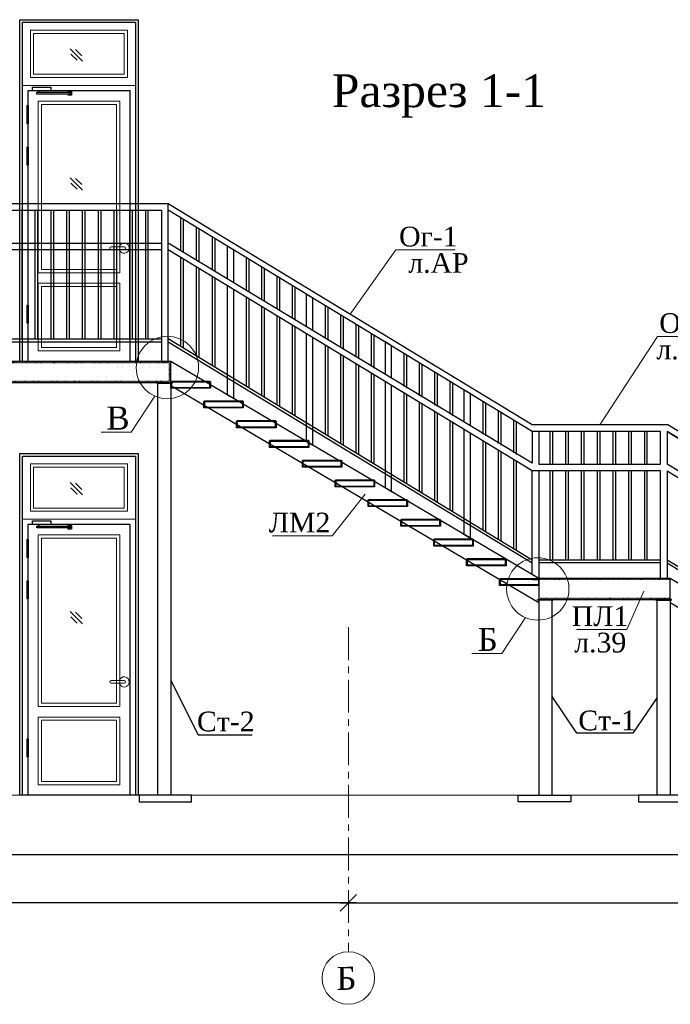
# Model space of a CAD drawing. Header units: millimetres. Extents: x 2063114 to 14983986, y -126020516 to 213791.
# Tile 210 of 256: x 2330814 to 2340717, y -1354225 to -1339244. Entities that reach past the tile are written whole.
import ezdxf
from ezdxf.enums import TextEntityAlignment as Align

# ---------------------------------------------------------------- set-up
doc = ezdxf.new("R2010")
doc.units = ezdxf.units.MM
for name, pattern in [('ACAD_ISO03W100', [30, 12, -18]), ('ACAD_ISO04W100', [30, 24, -3, 0, -3]), ('CENTERX2', [4, 2.5, -0.5, 0.5, -0.5])]:
    doc.linetypes.add(name, pattern=pattern)
doc.layers.get('Defpoints').update_dxf_attribs({"color": 6, "lineweight": 35})
for name, color, linetype, lineweight in [('.', 7, 'Continuous', 15), ('АСО-Колонны_Ном._пера__7', 7, 'Continuous', 30), ('АСО-оси', 24, 'CENTERX2', 20), ('АСО-Размеры-цепочки', 7, 'Continuous', 13), ('Фундаменты', 252, 'Continuous', 25)]:
    doc.layers.add(name, color=color, linetype=linetype, lineweight=lineweight)
doc.layers.add('osi', color=7, linetype='ACAD_ISO04W100', lineweight=13, true_color=0x575757)
doc.layers.add('АСО-Двери+Окна', color=7, linetype='Continuous', lineweight=20, true_color=0x0d21a0)
doc.styles.add('GENERATED_STYLE_5', font='times.ttf')
doc.styles.add('seviyorum', font='times.ttf')
doc.styles.add('TIMES', font='times.ttf')
doc.styles.add('Times New Roman', font='times.ttf')
doc.dimstyles.new('50', dxfattribs={"dimtxt": 250, "dimasz": 250, "dimexe": 125, "dimexo": 125, "dimgap": 50, "dimtad": 1, "dimdec": 0, "dimlfac": 0.5, "dimtxsty": 'GENERATED_STYLE_5', "dimblk": 'OBLIQUE', "dimcen": 250, "dimdle": 125, "dimadec": 0, "dimazin": 0, "dimtfac": 1, "dimtdec": 0, "dimtmove": 0, "dimatfit": 3, "dimldrblk": 'OPEN90', "dimfxl": 1, "dimarcsym": 0})

# ---------------------------------------------------------------- blocks, each defined once
blk = doc.blocks.new('_Oblique')
at = {"color": 0, "linetype": 'ByBlock', "lineweight": -2}
blk.add_line((-0.5, -0.5), (0.5, 0.5), dxfattribs=at)
blk = doc.blocks.new('*D731')
at = {"layer": 'Defpoints', "color": 0, "lineweight": 30, "transparency": 16777216}
for p in [(2323217, -1351396), (2323217, -1352680), (2335817, -1352680)]:
    blk.add_point(p, dxfattribs=at)
at = {"layer": 'АСО-Размеры-цепочки', "color": 0, "lineweight": -2, "transparency": 16777216}
for p, q in [((2323217, -1351521), (2323217, -1352805)), ((2335942, -1352680), (2323092, -1352680))]:
    blk.add_line(p, q, dxfattribs=at)
at = {"layer": 'АСО-Размеры-цепочки', "color": 0, "lineweight": -2, "transparency": 16777216, "xscale": 250, "yscale": 250, "zscale": 250, "rotation": 180}
blk.add_blockref('_Oblique', (2323217, -1352680), dxfattribs=at)
at = {"layer": 'АСО-Размеры-цепочки', "color": 0, "lineweight": -2, "transparency": 16777216, "xscale": 250, "yscale": 250, "zscale": 250}
blk.add_blockref('_Oblique', (2335817, -1352680), dxfattribs=at)
at = {"layer": 'АСО-Размеры-цепочки', "color": 0, "transparency": 16777216, "insert": (2329517, -1352503), "char_height": 250, "attachment_point": 5, "style": 'GENERATED_STYLE_5'}
blk.add_mtext('6300', dxfattribs=at)
blk = doc.blocks.new('_Open90')
at = {"color": 0, "linetype": 'ByBlock', "lineweight": -2}
for p, q in [((0, 0), (-1, 0)), ((-0.5, 0.5), (0, 0)), ((0, 0), (-0.5, -0.5))]:
    blk.add_line(p, q, dxfattribs=at)
blk = doc.blocks.new('*D732')
at = {"layer": 'Defpoints', "color": 0, "lineweight": 30, "transparency": 16777216}
for p in [(2348017, -1351396), (2335817, -1352680), (2348017, -1352680)]:
    blk.add_point(p, dxfattribs=at)
at = {"layer": 'АСО-Размеры-цепочки', "color": 0, "lineweight": -2, "transparency": 16777216}
for p, q in [((2348017, -1351521), (2348017, -1352805)), ((2335692, -1352680), (2348142, -1352680))]:
    blk.add_line(p, q, dxfattribs=at)
at = {"layer": 'АСО-Размеры-цепочки', "color": 0, "lineweight": -2, "transparency": 16777216, "xscale": 250, "yscale": 250, "zscale": 250, "rotation": 180}
blk.add_blockref('_Oblique', (2335817, -1352680), dxfattribs=at)
at = {"layer": 'АСО-Размеры-цепочки', "color": 0, "lineweight": -2, "transparency": 16777216, "xscale": 250, "yscale": 250, "zscale": 250}
blk.add_blockref('_Oblique', (2348017, -1352680), dxfattribs=at)
at = {"layer": 'АСО-Размеры-цепочки', "color": 0, "transparency": 16777216, "insert": (2341917, -1352503), "char_height": 250, "attachment_point": 5, "style": 'GENERATED_STYLE_5'}
blk.add_mtext('6100', dxfattribs=at)
blk = doc.blocks.new('fghfgg')
at = {"layer": '.', "color": 0, "lineweight": 25, "ltscale": 100}
for points in [[(4630207, -1135953), (4628407, -1135953), (4628407, -1141153), (4630207, -1141153)], [(4630167, -1135993), (4628447, -1135993), (4628447, -1141153), (4630167, -1141153)], [(4630017, -1136980), (4629736, -1136980), (4629736, -1137033), (4630017, -1137033)], [(4629928, -1137057), (4629915, -1137057), (4629915, -1137033), (4629928, -1137033)], [(4629951, -1137057), (4629442, -1137057), (4629442, -1137085), (4629951, -1137085)]]:
    blk.add_lwpolyline(points, close=True, dxfattribs=at)
for points in [[(4628527, -1141153), (4628527, -1137033), (4630087, -1137033), (4630087, -1141153)], [(4629474, -1137057), (4629474, -1137042), (4629423, -1137042), (4629423, -1137103), (4629474, -1137103), (4629474, -1137085)]]:
    blk.add_lwpolyline(points, dxfattribs=at)
at = {"layer": 'АСО-Двери+Окна', "color": 0, "lineweight": 20}
blk.add_line((4628447, -1136953), (4628447, -1141153), dxfattribs=at)
for points in [[(4628447, -1135993), (4630167, -1135993), (4630167, -1136953), (4628447, -1136953)], [(4628567, -1136113), (4630047, -1136113), (4630047, -1136833), (4628567, -1136833)], [(4628617, -1136163), (4629997, -1136163), (4629997, -1136783), (4628617, -1136783)], [(4629927, -1137193), (4628687, -1137193), (4628687, -1139803), (4629927, -1139803)], [(4629877, -1137243), (4628737, -1137243), (4628737, -1139753), (4629877, -1139753)], [(4630073, -1137261), (4630101, -1137261), (4630101, -1137535), (4630073, -1137535)], [(4630073, -1137890), (4630101, -1137890), (4630101, -1138164), (4630073, -1138164)], [(4629927, -1139963), (4628687, -1139963), (4628687, -1140993), (4629927, -1140993)], [(4629877, -1140013), (4628737, -1140013), (4628737, -1140943), (4629877, -1140943)], [(4630073, -1140295), (4630101, -1140295), (4630101, -1140569), (4630073, -1140569)]]:
    blk.add_lwpolyline(points, close=True, dxfattribs=at)
at = {"layer": 'АСО-Двери+Окна', "color": 0, "ltscale": 100}
for points in [[(4629253, -1136583), (4629441, -1136395)], [(4629264, -1136501), (4629358, -1136407)], [(4629335, -1136571), (4629429, -1136478)], [(4629253, -1138545), (4629441, -1138357)], [(4629264, -1138463), (4629358, -1138369)], [(4629335, -1138533), (4629429, -1138439)]]:
    blk.add_lwpolyline(points, dxfattribs=at)
at = {"layer": 'АСО-Двери+Окна', "color": 0, "lineweight": 20}
blk.add_lwpolyline([(4628819, -1139409), (4628617, -1139409, 0.887144), (4628617, -1139449), (4628819, -1139449, 0.875108)], format="xyb", close=True, dxfattribs=at)
blk.add_arc((4628619, -1139429), 77.8, 14.8929, 345.1071, dxfattribs=at)

msp = doc.modelspace()

# ---------------------------------------------------------------- linework, layer by layer
at = {"color": 252, "lineweight": 25}
for p, q in [((2330852.13781, -1344103.52815), (2330852.13781, -1342143.52815)), ((2331052.13781, -1344103.52815), (2331052.13781, -1342143.52815)), ((2331092.13781, -1344103.52815), (2331092.13781, -1342143.52815)), ((2331292.13781, -1344103.52815), (2331292.13781, -1342143.52815)), ((2331332.13781, -1344103.52815), (2331332.13781, -1342143.52815)), ((2331532.13781, -1344103.52815), (2331532.13781, -1342143.52815)), ((2331572.13781, -1344103.52815), (2331572.13781, -1342143.52815)), ((2331772.13781, -1344103.52815), (2331772.13781, -1342143.52815)), ((2331812.13781, -1344103.52815), (2331812.13781, -1342143.52815)), ((2332012.13781, -1344103.52815), (2332012.13781, -1342143.52815)), ((2332052.13781, -1344103.52815), (2332052.13781, -1342143.52815)), ((2332252.13781, -1344103.52815), (2332252.13781, -1342143.52815)), ((2332292.13781, -1344103.52815), (2332292.13781, -1342143.52815)), ((2332492.13781, -1344103.52815), (2332492.13781, -1342143.52815)), ((2332532.13781, -1344103.52815), (2332532.13781, -1342143.52815)), ((2332732.13781, -1344103.52815), (2332732.13781, -1342143.52815)), ((2332772.13781, -1344103.52815), (2332772.13781, -1342143.52815)), ((2333267.93562, -1342760.18915), (2333267.93562, -1342260.74195)), ((2333307.93562, -1342784.34894), (2333307.93562, -1342285.01622)), ((2333507.93562, -1342905.14789), (2333507.93562, -1342406.38756)), ((2333547.93562, -1342929.30768), (2333547.93562, -1342430.66183)), ((2333747.93562, -1343050.7935), (2333747.93562, -1342552.03318)), ((2333787.93562, -1343074.95329), (2333787.93562, -1342576.30745)), ((2333267.93562, -1344213.95263), (2333267.93562, -1342860.74195)), ((2333307.93562, -1344238.2269), (2333307.93562, -1342885.01622)), ((2334267.93562, -1343367.04588), (2334267.93562, -1342867.59868)), ((2334307.93562, -1343391.20567), (2334307.93562, -1342891.87295)), ((2333507.93562, -1344359.59824), (2333507.93562, -1343006.38756)), ((2333547.93562, -1344383.87251), (2333547.93562, -1343030.66183)), ((2334501.08467, -1343508.53395), (2334501.08467, -1343009.08674)), ((2334541.08467, -1343532.69374), (2334541.08467, -1343033.36101)), ((2333747.93562, -1344505.24386), (2333747.93562, -1343152.03318)), ((2333787.93562, -1344529.51813), (2333787.93562, -1343176.30745)), ((2334734.23371, -1343650.02202), (2334734.23371, -1343150.57481)), ((2334774.23371, -1343674.18181), (2334774.23371, -1343174.84908)), ((2334967.38276, -1343791.51008), (2334967.38276, -1343292.06288)), ((2335007.38276, -1343815.66987), (2335007.38276, -1343316.33715)), ((2334267.93562, -1344820.80936), (2334267.93562, -1343467.59868)), ((2334307.93562, -1344845.08363), (2334307.93562, -1343491.87295)), ((2334501.08467, -1344962.29743), (2334501.08467, -1343609.08674)), ((2334541.08467, -1344986.5717), (2334541.08467, -1343633.36101)), ((2335467.93562, -1344095.27396), (2335467.93562, -1343595.82675)), ((2335507.93562, -1344119.43375), (2335507.93562, -1343620.10102)), ((2334734.23371, -1345103.78549), (2334734.23371, -1343750.57481)), ((2334774.23371, -1345128.05976), (2334774.23371, -1343774.84908)), ((2335701.08467, -1344236.76203), (2335701.08467, -1343737.31482)), ((2335741.08467, -1344260.92182), (2335741.08467, -1343761.58909)), ((2334967.38276, -1345245.27356), (2334967.38276, -1343892.06288)), ((2335007.38276, -1345269.54783), (2335007.38276, -1343916.33715)), ((2335934.23371, -1344378.25009), (2335934.23371, -1343878.80289)), ((2335974.23371, -1344402.40988), (2335974.23371, -1343903.07716)), ((2336167.38276, -1344519.73816), (2336167.38276, -1344020.29095)), ((2336207.38276, -1344543.89795), (2336207.38276, -1344044.56522)), ((2326276.13781, -1344143.52815), (2332974.78658, -1344143.52815)), ((2333074.78658, -1344096.73883), (2338616.78658, -1347459.93883)), ((2333074.78658, -1344143.52815), (2338616.78658, -1347506.72815)), ((2335467.93562, -1345549.03744), (2335467.93562, -1344195.82675)), ((2335507.93562, -1345573.31171), (2335507.93562, -1344220.10102)), ((2335701.08467, -1345690.5255), (2335701.08467, -1344337.31482)), ((2335741.08467, -1345714.79977), (2335741.08467, -1344361.58909)), ((2336667.93562, -1344823.50204), (2336667.93562, -1344324.05483)), ((2336707.93562, -1344847.66183), (2336707.93562, -1344348.3291)), ((2335934.23371, -1345832.01357), (2335934.23371, -1344478.80289)), ((2335974.23371, -1345856.28784), (2335974.23371, -1344503.07716)), ((2336901.08467, -1344964.9901), (2336901.08467, -1344465.5429)), ((2336941.08467, -1344989.14989), (2336941.08467, -1344489.81717)), ((2336167.38276, -1345973.50164), (2336167.38276, -1344620.29095)), ((2336207.38276, -1345997.77591), (2336207.38276, -1344644.56522)), ((2337134.23371, -1345106.47817), (2337134.23371, -1344607.03096)), ((2337174.23371, -1345130.63796), (2337174.23371, -1344631.30523)), ((2337367.38276, -1345247.96624), (2337367.38276, -1344748.51903)), ((2337407.38276, -1345272.12603), (2337407.38276, -1344772.7933)), ((2336667.93562, -1346277.26551), (2336667.93562, -1344924.05483)), ((2336707.93562, -1346301.53978), (2336707.93562, -1344948.3291)), ((2336901.08467, -1346418.75358), (2336901.08467, -1345065.5429)), ((2336941.08467, -1346443.02785), (2336941.08467, -1345089.81717)), ((2337867.93562, -1345551.73011), (2337867.93562, -1345052.28291)), ((2337907.93562, -1345575.8899), (2337907.93562, -1345076.55718)), ((2337134.23371, -1346560.24165), (2337134.23371, -1345207.03096)), ((2337174.23371, -1346584.51592), (2337174.23371, -1345231.30523)), ((2338101.08467, -1345693.21818), (2338101.08467, -1345193.77097)), ((2338141.08467, -1345717.37797), (2338141.08467, -1345218.04524)), ((2337367.38276, -1346701.72971), (2337367.38276, -1345348.51903)), ((2337407.38276, -1346726.00398), (2337407.38276, -1345372.7933)), ((2338334.23371, -1345834.70625), (2338334.23371, -1345335.25904)), ((2338374.23371, -1345858.86604), (2338374.23371, -1345359.53331)), ((2338886.86314, -1346006.72815), (2338886.86314, -1345506.72815)), ((2338926.86314, -1346006.72815), (2338926.86314, -1345506.72815)), ((2339126.86314, -1346006.72815), (2339126.86314, -1345506.72815)), ((2339166.86314, -1346006.72815), (2339166.86314, -1345506.72815)), ((2339366.86314, -1346006.72815), (2339366.86314, -1345506.72815)), ((2339406.86314, -1346006.72815), (2339406.86314, -1345506.72815)), ((2339606.86314, -1346006.72815), (2339606.86314, -1345506.72815)), ((2339646.86314, -1346006.72815), (2339646.86314, -1345506.72815)), ((2339846.86314, -1346006.72815), (2339846.86314, -1345506.72815)), ((2339886.86314, -1346006.72815), (2339886.86314, -1345506.72815)), ((2340086.86314, -1346006.72815), (2340086.86314, -1345506.72815)), ((2340126.86314, -1346006.72815), (2340126.86314, -1345506.72815)), ((2340326.86314, -1346006.72815), (2340326.86314, -1345506.72815)), ((2340366.86314, -1346006.72815), (2340366.86314, -1345506.72815)), ((2337867.93562, -1347005.49359), (2337867.93562, -1345652.28291)), ((2337907.93562, -1347029.76786), (2337907.93562, -1345676.55718)), ((2338101.08467, -1347146.98166), (2338101.08467, -1345793.77097)), ((2338141.08467, -1347171.25593), (2338141.08467, -1345818.04524)), ((2338334.23371, -1347288.46972), (2338334.23371, -1345935.25904)), ((2338374.23371, -1347312.74399), (2338374.23371, -1345959.53331)), ((2338886.86314, -1347466.72815), (2338886.86314, -1346106.72815)), ((2338926.86314, -1347466.72815), (2338926.86314, -1346106.72815)), ((2339126.86314, -1347466.72815), (2339126.86314, -1346106.72815)), ((2339166.86314, -1347466.72815), (2339166.86314, -1346106.72815)), ((2339366.86314, -1347466.72815), (2339366.86314, -1346106.72815)), ((2339406.86314, -1347466.72815), (2339406.86314, -1346106.72815)), ((2339606.86314, -1347466.72815), (2339606.86314, -1346106.72815)), ((2339646.86314, -1347466.72815), (2339646.86314, -1346106.72815)), ((2339846.86314, -1347466.72815), (2339846.86314, -1346106.72815)), ((2339886.86314, -1347466.72815), (2339886.86314, -1346106.72815)), ((2340086.86314, -1347466.72815), (2340086.86314, -1346106.72815)), ((2340126.86314, -1347466.72815), (2340126.86314, -1346106.72815)), ((2340326.86314, -1347466.72815), (2340326.86314, -1346106.72815)), ((2340366.86314, -1347466.72815), (2340366.86314, -1346106.72815)), ((2340666.71001, -1347459.93883), (2347158.71001, -1351399.65273)), ((2340666.71001, -1347506.72815), (2347158.71001, -1351446.44204))]:
    msp.add_line(p, q, dxfattribs=at)
for p, q in [((2338616.78658, -1345406.72815), (2333074.78658, -1342043.52815)), ((2338616.78658, -1345506.72815), (2333074.78658, -1342143.52815)), ((2338616.78658, -1345990.86694), (2333074.78658, -1342643.52815)), ((2338616.78658, -1346106.72815), (2333074.78658, -1342743.52815)), ((2333116.78658, -1344443.52815), (2326076.13781, -1344443.52815)), ((2338616.78658, -1345506.72815), (2338616.78658, -1345990.86694)), ((2340666.71001, -1345506.72815), (2340666.71001, -1346006.72815)), ((2346158.71001, -1348839.58531), (2340666.71001, -1345506.72815)), ((2340716.78658, -1347743.52815), (2338716.78658, -1347743.52815)), ((2340716.78658, -1347743.52815), (2338716.78658, -1347743.52815))]:
    msp.add_line(p, q)
at = {"lineweight": 30}
for p, q in [((2338716.78658, -1347743.52815), (2333116.78658, -1344443.52815)), ((2338716.78658, -1348116.80318), (2333116.78658, -1344816.80318)), ((2347710.12626, -1351943.52815), (2340716.78658, -1347743.52815)), ((2347088.59314, -1351943.52815), (2340716.78658, -1348116.80318))]:
    msp.add_line(p, q, dxfattribs=at)
at = {"lineweight": 25}
for p, q in [((2340666.71001, -1345406.72815), (2338616.78658, -1345406.72815)), ((2338716.78658, -1346006.72815), (2340566.71001, -1346006.72815)), ((2340566.71001, -1346106.72815), (2338616.78658, -1346106.72815))]:
    msp.add_line(p, q, dxfattribs=at)
for points in [[(2326168.13781, -1342143.52815), (2332974.78658, -1342143.52815), (2332974.78658, -1344443.52815), (2333074.78658, -1344443.52815), (2333074.78658, -1342043.52815), (2326168.13781, -1342043.52815), (2326168.13781, -1342143.52815)], [(2332974.78658, -1342743.52815), (2326176.13781, -1342743.52815), (2326176.13781, -1342643.52815), (2332974.78658, -1342643.52815)], [(2334074.78658, -1343247.52288), (2334074.78658, -1342750.38488), (2333974.78658, -1342689.69921), (2333974.78658, -1343187.1234)], [(2333974.78658, -1343290.45819), (2333974.78658, -1344949.13529), (2334074.78658, -1345009.19243), (2334074.78658, -1343349.62589)], [(2335274.78658, -1343972.31655), (2335274.78658, -1343478.61295), (2335174.78658, -1343417.92728), (2335174.78658, -1343911.91708)], [(2335174.78658, -1344017.92728), (2335174.78658, -1345656.27815), (2335274.78658, -1345716.33529), (2335274.78658, -1344078.61295)], [(2336474.78658, -1344697.11023), (2336474.78658, -1344206.84103), (2336374.78658, -1344146.15536), (2336374.78658, -1344636.71075)], [(2336374.78658, -1344746.15536), (2336374.78658, -1346363.42101), (2336474.78658, -1346423.47815), (2336474.78658, -1344806.84103)], [(2337674.78658, -1345421.9039), (2337674.78658, -1344935.06911), (2337574.78658, -1344874.38343), (2337574.78658, -1345361.50443)], [(2340666.71001, -1346106.72815), (2347158.71001, -1350046.44204), (2347158.71001, -1351611.79188), (2347211.55347, -1351643.52815), (2347258.71001, -1351643.52815), (2347258.71001, -1349400.27098), (2340678.00878, -1345406.72815), (2338616.78658, -1345406.72815)], [(2337574.78658, -1345474.38343), (2337574.78658, -1347070.56386), (2337674.78658, -1347130.62101), (2337674.78658, -1345535.06911)], [(2340566.71001, -1346006.72815), (2340566.71001, -1345506.72815), (2338616.78658, -1345506.72815)], [(2338716.78658, -1345506.72815), (2338716.78658, -1346006.72815)], [(2340666.71001, -1345506.72815), (2347158.71001, -1349446.44204), (2347158.71001, -1349927.86193), (2340666.71001, -1346006.72815)], [(2338716.78658, -1346106.72815), (2338716.78658, -1347744.65672), (2338616.78658, -1347684.59958), (2338616.78658, -1346106.72815)], [(2340666.71001, -1346106.72815), (2340666.71001, -1347743.52815), (2340566.71001, -1347743.52815), (2340566.71001, -1346106.72815)]]:
    msp.add_lwpolyline(points, dxfattribs=at)
at = {"color": 252, "lineweight": 25}
for points in [[(2332974.78658, -1344103.52815), (2326276.13781, -1344103.52815)], [(2339726.98, -1347466.72815), (2338716.78658, -1347466.72815)], [(2340566.71001, -1347466.72815), (2338716.78658, -1347466.72815)], [(2340566.71001, -1347506.72815), (2338716.78658, -1347506.72815)]]:
    msp.add_lwpolyline(points, dxfattribs=at)
at = {"lineweight": 30}
for points in [[(2333116.78658, -1344443.52815), (2326076.13781, -1344443.52815), (2326076.13781, -1344763.52815), (2333116.78658, -1344763.52815)], [(2332916.78658, -1344773.52815), (2333116.78658, -1344773.52815), (2333116.78658, -1351043.52815), (2332916.78658, -1351043.52815)], [(2340716.78658, -1347743.52815), (2338716.78658, -1347743.52815), (2338716.78658, -1348063.52815), (2340716.78658, -1348063.52815)], [(2338916.78658, -1348073.52815), (2338716.78658, -1348073.52815), (2338716.78658, -1351043.52815), (2338916.78658, -1351043.52815)], [(2340516.78658, -1348073.52815), (2340716.78658, -1348073.52815), (2340716.78658, -1351043.52815), (2340516.78658, -1351043.52815)], [(2333430.5271, -1351043.52815), (2332630.5271, -1351043.52815), (2332630.52709, -1351143.52815), (2333430.52709, -1351143.52815)], [(2338403.04606, -1351043.52815), (2339203.04606, -1351043.52815), (2339203.04606, -1351143.52815), (2338403.04606, -1351143.52815)], [(2341030.5271, -1351043.52815), (2340230.5271, -1351043.52815), (2340230.52709, -1351143.52815), (2341030.52709, -1351143.52815)]]:
    msp.add_lwpolyline(points, close=True, dxfattribs=at)
at = {"linetype": 'ACAD_ISO03W100', "ltscale": 0.1}
msp.add_lwpolyline([(2333096.78658, -1344463.52815), (2326096.13781, -1344463.52815), (2326096.13781, -1344743.52815), (2333096.78658, -1344743.52815)], close=True, dxfattribs=at)
for points in [[(2332896.78658, -1344763.52815), (2333136.78658, -1344763.52815), (2333136.78658, -1344773.52815), (2332896.78658, -1344773.52815)], [(2338696.78658, -1348063.52815), (2338936.78658, -1348063.52815), (2338936.78658, -1348073.52815), (2338696.78658, -1348073.52815)], [(2340736.78658, -1348063.52815), (2340496.78658, -1348063.52815), (2340496.78658, -1348073.52815), (2340736.78658, -1348073.52815)]]:
    msp.add_lwpolyline(points, close=True)
for points in [[(2333624.78658, -1344759.52815), (2333208.78658, -1344759.52815)], [(2333716.78658, -1344851.52815), (2333116.78658, -1344851.52815)], [(2333708.78658, -1344843.52815), (2333124.78658, -1344843.52815)], [(2334124.78658, -1345059.52815), (2333708.78658, -1345059.52815)], [(2334216.78658, -1345151.52815), (2333616.78658, -1345151.52815)], [(2334208.78658, -1345143.52815), (2333624.78658, -1345143.52815)], [(2334624.78658, -1345359.52815), (2334208.78658, -1345359.52815)], [(2334716.78658, -1345451.52815), (2334116.78658, -1345451.52815)], [(2334708.78658, -1345443.52815), (2334124.78658, -1345443.52815)], [(2335124.78658, -1345659.52815), (2334708.78658, -1345659.52815)], [(2335216.78658, -1345751.52815), (2334616.78658, -1345751.52815)], [(2335208.78658, -1345743.52815), (2334624.78658, -1345743.52815)], [(2335624.78658, -1345959.52815), (2335208.78658, -1345959.52815)], [(2335716.78658, -1346051.52815), (2335116.78658, -1346051.52815)], [(2335708.78658, -1346043.52815), (2335124.78658, -1346043.52815)], [(2336124.78658, -1346259.52815), (2335708.78658, -1346259.52815)], [(2336216.78658, -1346351.52815), (2335616.78658, -1346351.52815)], [(2336208.78658, -1346343.52815), (2335624.78658, -1346343.52815)], [(2336624.78658, -1346559.52815), (2336208.78658, -1346559.52815)], [(2336716.78658, -1346651.52815), (2336116.78658, -1346651.52815)], [(2336708.78658, -1346643.52815), (2336124.78658, -1346643.52815)], [(2337124.78658, -1346859.52815), (2336708.78658, -1346859.52815)], [(2337216.78658, -1346951.52815), (2336616.78658, -1346951.52815)], [(2337208.78658, -1346943.52815), (2336624.78658, -1346943.52815)], [(2337624.78658, -1347159.52815), (2337208.78658, -1347159.52815)], [(2337716.78658, -1347251.52815), (2337116.78658, -1347251.52815)], [(2337708.78658, -1347243.52815), (2337124.78658, -1347243.52815)], [(2338124.78658, -1347459.52815), (2337708.78658, -1347459.52815)], [(2338216.78658, -1347551.52815), (2337616.78658, -1347551.52815)], [(2338208.78658, -1347543.52815), (2337624.78658, -1347543.52815)], [(2338624.78658, -1347759.52815), (2338208.78658, -1347759.52815)], [(2338716.78658, -1347851.52815), (2338116.78658, -1347851.52815)], [(2338708.78658, -1347843.52815), (2338124.78658, -1347843.52815)], [(2333116.78658, -1349298.81872), (2333529.61089, -1350123.42861), (2334354.7526, -1350123.42861)], [(2340516.78658, -1349558.52815), (2340146.49386, -1350097.67419), (2339295.04857, -1350097.67419), (2338916.78658, -1349542.57084)]]:
    msp.add_lwpolyline(points)
for points in [[(2340716.78658, -1347763.52815), (2338716.78658, -1347763.52815)], [(2340716.78658, -1347763.52815), (2338716.78658, -1347763.52815)], [(2338716.78658, -1348043.52815), (2340716.78658, -1348043.52815)]]:
    msp.add_lwpolyline(points, dxfattribs=at)
at = {"color": 0, "linetype": 'ByBlock', "lineweight": 18}
msp.add_lwpolyline([(2340314.37729, -1347938.64109), (2340057.37591, -1348521.08394), (2339289.9885, -1348521.08394)], dxfattribs=at)
at = {"lineweight": 15}
msp.add_lwpolyline([(2323051.07416, -1351043.52815), (2350226.80808, -1351043.52815)], dxfattribs=at)
at = {"lineweight": 30}
msp.add_lwpolyline([(2323051.07416, -1351943.52815), (2350226.80808, -1351943.52815)], dxfattribs=at)
at = {"layer": 'osi', "color": 0, "linetype": 'ByBlock', "ltscale": 5}
msp.add_circle((2335816.78658, -1353824.51312), 400, dxfattribs=at)
at = {"layer": 'АСО-Колонны_Ном._пера__7', "linetype": 'Continuous'}
for points in [[(2333216.78658, -1344751.52815, -0.4142135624), (2333208.78658, -1344759.52815), (2333132.78658, -1344759.52815, 0.4142135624), (2333124.78658, -1344767.52815), (2333124.78658, -1344843.52815, -0.4142135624), (2333116.78658, -1344851.52815), (2333116.78658, -1344751.52815)], [(2333716.78658, -1344851.52815, -0.4142135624), (2333708.78658, -1344843.52815), (2333708.78658, -1344767.52815, 0.4142135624), (2333700.78658, -1344759.52815), (2333624.78658, -1344759.52815, -0.4142135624), (2333616.78658, -1344751.52815), (2333716.78658, -1344751.52815)], [(2333716.78658, -1345051.52815, -0.4142135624), (2333708.78658, -1345059.52815), (2333632.78658, -1345059.52815, 0.4142135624), (2333624.78658, -1345067.52815), (2333624.78658, -1345143.52815, -0.4142135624), (2333616.78658, -1345151.52815), (2333616.78658, -1345051.52815)], [(2334216.78658, -1345151.52815, -0.4142135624), (2334208.78658, -1345143.52815), (2334208.78658, -1345067.52815, 0.4142135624), (2334200.78658, -1345059.52815), (2334124.78658, -1345059.52815, -0.4142135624), (2334116.78658, -1345051.52815), (2334216.78658, -1345051.52815)], [(2334216.78658, -1345351.52815, -0.4142135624), (2334208.78658, -1345359.52815), (2334132.78658, -1345359.52815, 0.4142135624), (2334124.78658, -1345367.52815), (2334124.78658, -1345443.52815, -0.4142135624), (2334116.78658, -1345451.52815), (2334116.78658, -1345351.52815)], [(2334716.78658, -1345451.52815, -0.4142135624), (2334708.78658, -1345443.52815), (2334708.78658, -1345367.52815, 0.4142135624), (2334700.78658, -1345359.52815), (2334624.78658, -1345359.52815, -0.4142135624), (2334616.78658, -1345351.52815), (2334716.78658, -1345351.52815)], [(2334716.78658, -1345651.52815, -0.4142135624), (2334708.78658, -1345659.52815), (2334632.78658, -1345659.52815, 0.4142135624), (2334624.78658, -1345667.52815), (2334624.78658, -1345743.52815, -0.4142135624), (2334616.78658, -1345751.52815), (2334616.78658, -1345651.52815)], [(2335216.78658, -1345751.52815, -0.4142135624), (2335208.78658, -1345743.52815), (2335208.78658, -1345667.52815, 0.4142135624), (2335200.78658, -1345659.52815), (2335124.78658, -1345659.52815, -0.4142135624), (2335116.78658, -1345651.52815), (2335216.78658, -1345651.52815)], [(2335216.78658, -1345951.52815, -0.4142135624), (2335208.78658, -1345959.52815), (2335132.78658, -1345959.52815, 0.4142135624), (2335124.78658, -1345967.52815), (2335124.78658, -1346043.52815, -0.4142135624), (2335116.78658, -1346051.52815), (2335116.78658, -1345951.52815)], [(2335716.78658, -1346051.52815, -0.4142135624), (2335708.78658, -1346043.52815), (2335708.78658, -1345967.52815, 0.4142135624), (2335700.78658, -1345959.52815), (2335624.78658, -1345959.52815, -0.4142135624), (2335616.78658, -1345951.52815), (2335716.78658, -1345951.52815)], [(2335716.78658, -1346251.52815, -0.4142135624), (2335708.78658, -1346259.52815), (2335632.78658, -1346259.52815, 0.4142135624), (2335624.78658, -1346267.52815), (2335624.78658, -1346343.52815, -0.4142135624), (2335616.78658, -1346351.52815), (2335616.78658, -1346251.52815)], [(2336216.78658, -1346351.52815, -0.4142135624), (2336208.78658, -1346343.52815), (2336208.78658, -1346267.52815, 0.4142135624), (2336200.78658, -1346259.52815), (2336124.78658, -1346259.52815, -0.4142135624), (2336116.78658, -1346251.52815), (2336216.78658, -1346251.52815)], [(2336216.78658, -1346551.52815, -0.4142135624), (2336208.78658, -1346559.52815), (2336132.78658, -1346559.52815, 0.4142135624), (2336124.78658, -1346567.52815), (2336124.78658, -1346643.52815, -0.4142135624), (2336116.78658, -1346651.52815), (2336116.78658, -1346551.52815)], [(2336716.78658, -1346651.52815, -0.4142135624), (2336708.78658, -1346643.52815), (2336708.78658, -1346567.52815, 0.4142135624), (2336700.78658, -1346559.52815), (2336624.78658, -1346559.52815, -0.4142135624), (2336616.78658, -1346551.52815), (2336716.78658, -1346551.52815)], [(2336716.78658, -1346851.52815, -0.4142135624), (2336708.78658, -1346859.52815), (2336632.78658, -1346859.52815, 0.4142135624), (2336624.78658, -1346867.52815), (2336624.78658, -1346943.52815, -0.4142135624), (2336616.78658, -1346951.52815), (2336616.78658, -1346851.52815)], [(2337216.78658, -1346951.52815, -0.4142135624), (2337208.78658, -1346943.52815), (2337208.78658, -1346867.52815, 0.4142135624), (2337200.78658, -1346859.52815), (2337124.78658, -1346859.52815, -0.4142135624), (2337116.78658, -1346851.52815), (2337216.78658, -1346851.52815)], [(2337216.78658, -1347151.52815, -0.4142135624), (2337208.78658, -1347159.52815), (2337132.78658, -1347159.52815, 0.4142135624), (2337124.78658, -1347167.52815), (2337124.78658, -1347243.52815, -0.4142135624), (2337116.78658, -1347251.52815), (2337116.78658, -1347151.52815)], [(2337716.78658, -1347251.52815, -0.4142135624), (2337708.78658, -1347243.52815), (2337708.78658, -1347167.52815, 0.4142135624), (2337700.78658, -1347159.52815), (2337624.78658, -1347159.52815, -0.4142135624), (2337616.78658, -1347151.52815), (2337716.78658, -1347151.52815)], [(2337716.78658, -1347451.52815, -0.4142135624), (2337708.78658, -1347459.52815), (2337632.78658, -1347459.52815, 0.4142135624), (2337624.78658, -1347467.52815), (2337624.78658, -1347543.52815, -0.4142135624), (2337616.78658, -1347551.52815), (2337616.78658, -1347451.52815)], [(2338216.78658, -1347551.52815, -0.4142135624), (2338208.78658, -1347543.52815), (2338208.78658, -1347467.52815, 0.4142135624), (2338200.78658, -1347459.52815), (2338124.78658, -1347459.52815, -0.4142135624), (2338116.78658, -1347451.52815), (2338216.78658, -1347451.52815)], [(2338216.78658, -1347751.52815, -0.4142135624), (2338208.78658, -1347759.52815), (2338132.78658, -1347759.52815, 0.4142135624), (2338124.78658, -1347767.52815), (2338124.78658, -1347843.52815, -0.4142135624), (2338116.78658, -1347851.52815), (2338116.78658, -1347751.52815)], [(2338616.78658, -1347751.52815, 0.4142135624), (2338624.78658, -1347759.52815), (2338700.78658, -1347759.52815, -0.4142135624), (2338708.78658, -1347767.52815), (2338708.78658, -1347843.52815, 0.4142135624), (2338716.78658, -1347851.52815), (2338716.78658, -1347751.52815)]]:
    msp.add_lwpolyline(points, format="xyb", close=True, dxfattribs=at)
for points in [[(2333124.78658, -1344751.52815), (2333124.78658, -1344743.52815), (2333708.78658, -1344743.52815), (2333708.78658, -1344751.52815), (2333124.78658, -1344751.52815)], [(2333624.78658, -1345051.52815), (2333624.78658, -1345043.52815), (2334208.78658, -1345043.52815), (2334208.78658, -1345051.52815), (2333624.78658, -1345051.52815)], [(2334124.78658, -1345351.52815), (2334124.78658, -1345343.52815), (2334708.78658, -1345343.52815), (2334708.78658, -1345351.52815), (2334124.78658, -1345351.52815)], [(2334624.78658, -1345651.52815), (2334624.78658, -1345643.52815), (2335208.78658, -1345643.52815), (2335208.78658, -1345651.52815), (2334624.78658, -1345651.52815)], [(2335124.78658, -1345951.52815), (2335124.78658, -1345943.52815), (2335708.78658, -1345943.52815), (2335708.78658, -1345951.52815), (2335124.78658, -1345951.52815)], [(2335624.78658, -1346251.52815), (2335624.78658, -1346243.52815), (2336208.78658, -1346243.52815), (2336208.78658, -1346251.52815), (2335624.78658, -1346251.52815)], [(2336124.78658, -1346551.52815), (2336124.78658, -1346543.52815), (2336708.78658, -1346543.52815), (2336708.78658, -1346551.52815), (2336124.78658, -1346551.52815)], [(2336624.78658, -1346851.52815), (2336624.78658, -1346843.52815), (2337208.78658, -1346843.52815), (2337208.78658, -1346851.52815), (2336624.78658, -1346851.52815)], [(2337124.78658, -1347151.52815), (2337124.78658, -1347143.52815), (2337708.78658, -1347143.52815), (2337708.78658, -1347151.52815), (2337124.78658, -1347151.52815)], [(2337624.78658, -1347451.52815), (2337624.78658, -1347443.52815), (2338208.78658, -1347443.52815), (2338208.78658, -1347451.52815), (2337624.78658, -1347451.52815)], [(2338124.78658, -1347751.52815), (2338124.78658, -1347743.52815), (2338708.78658, -1347743.52815), (2338708.78658, -1347751.52815), (2338124.78658, -1347751.52815)]]:
    msp.add_lwpolyline(points, dxfattribs=at)
at = {"layer": 'АСО-оси', "color": 1, "lineweight": 15, "ltscale": 200}
msp.add_line((2335816.78658, -1348487.09703), (2335816.78658, -1353424.51312), dxfattribs=at)
at = {"layer": 'Фундаменты', "color": 7, "linetype": 'Continuous', "lineweight": 20}
for points in [[(2335845.78658, -1343725.12815), (2336539.08056, -1342745.29562), (2337444.65684, -1342745.29562)], [(2339641.7483, -1345406.72815), (2340524.17165, -1344061.66479), (2341442.87222, -1344061.66479)], [(2332873.03531, -1344970.66236), (2332513.63631, -1345519.0145), (2332055.17541, -1345519.0145)], [(2336074.6524, -1346464.95847), (2335569.62266, -1347096.73181), (2334664.04638, -1347096.73181)], [(2338511.36964, -1348340.46053), (2338151.97064, -1348888.81267), (2337693.50974, -1348888.81267)]]:
    msp.add_lwpolyline(points, dxfattribs=at)
for centre in [(2333061.73815, -1344535.46461), (2338700.07249, -1347905.26278)]:
    msp.add_circle(centre, 474.34782, dxfattribs=at)

# ---------------------------------------------------------------- block references
at = {"lineweight": 60, "xscale": -1}
for p in [(6961024.02198, -203290.60802), (6961024.02198, -209890.60802)]:
    msp.add_blockref('fghfgg', p, dxfattribs=at)

# ---------------------------------------------------------------- texts
at = {"color": 0, "lineweight": 25, "style": 'TIMES'}
for s, p in [('л.АР', (2336728.99268, -1343094.52987)), ('л.АР', (2340505.14296, -1344410.89904)), ('л.39', (2339254.36491, -1348870.31818))]:
    msp.add_text(s, height=300, dxfattribs=at).set_placement(p)
at = {"color": 0, "linetype": 'Continuous', "ltscale": 100, "style": 'TIMES'}
for s, p in [('В', (2332311.11331, -1345479.34728)), ('Б', (2337937.83985, -1348849.14545))]:
    msp.add_text(s, height=350, dxfattribs=at).set_placement(p, align=Align.CENTER)
at = {"insert": (2338826.0239, -1340073.29285), "char_height": 500, "width": 5168.1143307, "attachment_point": 3, "style": 'Times New Roman'}
msp.add_mtext('Разрез 1-1', dxfattribs=at)
at = {"color": 0, "lineweight": 25, "char_height": 300, "attachment_point": 5, "style": 'TIMES'}
for s, insert in [('Ог-1', (2337034.22135, -1342545.29562)), ('Ог-2', (2340993.3828, -1343861.66479)), ('ЛМ2', (2335074.48187, -1346896.73181)), ('ПЛ1', (2339646.64561, -1348321.08394)), ('Ст-2', (2333951.11177, -1349923.44714)), ('Ст-1', (2339755.09873, -1349907.9995))]:
    msp.add_mtext(s, dxfattribs=dict(at, insert=insert))
at = {"layer": 'osi', "color": 0, "linetype": 'ByBlock', "ltscale": 5, "style": 'seviyorum'}
msp.add_text('Б', height=350, rotation=0.38648597, dxfattribs=at).set_placement((2335637.40977, -1354005.45253))

# ---------------------------------------------------------------- dimensions: what is measured, and where the dimension line sits
at = {"layer": 'АСО-Размеры-цепочки'}
dim = msp.add_linear_dim(base=(2323216.78658, -1352680.29062), p1=(2335816.78658, -1352680.29062), p2=(2323216.78658, -1351396.31951), angle=180, dimstyle='50', dxfattribs=at)
dim.commit()
dim.dimension.update_dxf_attribs({"geometry": '*D731', "text_midpoint": (2329516.78658, -1352503.12768)})
dim = msp.add_linear_dim(base=(2348016.86314, -1352680.29062), p1=(2335816.78658, -1352680.29062), p2=(2348016.86314, -1351396.31951), dimstyle='50', dxfattribs=at)
dim.commit()
dim.dimension.update_dxf_attribs({"geometry": '*D732', "text_midpoint": (2341916.82486, -1352503.12768)})

doc.saveas('drawing.dxf')
